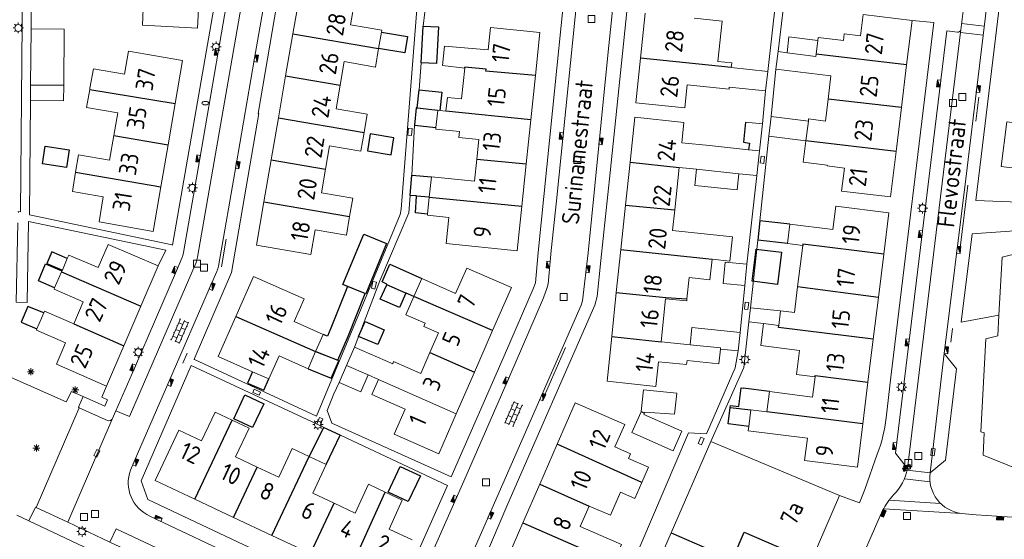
# Model space of a CAD drawing. Extents: x 168769 to 512904, y 516715 to 1559940.
# Tile 75 of 256: x 168994 to 169135, y 519824 to 519898. Entities that reach past the tile are written whole.
import ezdxf

# ---------------------------------------------------------------- set-up
doc = ezdxf.new("R2010")
doc.units = 0
doc.header["$MEASUREMENT"] = 0
doc.layers.get('0').update_dxf_attribs({"linetype": 'CONTINUOUS'})
for name, color, linetype, lineweight in [('B01_HOOFDGEBOUW', 10, 'CONTINUOUS', 0), ('B02_bijgebouw', 12, 'CONTINUOUS', 0), ('B07_scheidingsmuur', 14, 'CONTINUOUS', 25), ('Q04_wegmarkering', 7, 'CONTINUOUS', 0), ('Q21_LANTAARNPAAL', 7, 'CONTINUOUS', 18), ('Q23_kolk', 7, 'CONTINUOUS', 18), ('Q26_BOOM', 7, 'CONTINUOUS', 18), ('Q28_rioolput', 7, 'CONTINUOUS', 18), ('Q92_BRANDKRAAN', 7, 'CONTINUOUS', 0), ('Q96_STRAATKOLK', 7, 'CONTINUOUS', 0), ('Q97_TROTTOIRKOLK', 7, 'CONTINUOUS', 0), ('S02_symb_open_verh', 7, 'CONTINUOUS', 13), ('T02_RASTER', 34, 'CONTINUOUS', 0), ('V00_kant_verharding', 252, 'CONTINUOUS', 0), ('V04_Kant_op_inrit', 254, 'CONTINUOUS', 13), ('V11_VERKEERSDREMPEL', 7, 'CONTINUOUS', 0)]:
    doc.layers.add(name, color=color, linetype=linetype, lineweight=lineweight)
for name, color, linetype in [('B14_dakrand_bijgebouw', 30, 'CONTINUOUS'), ('Z02_Huisnummer', 253, 'CONTINUOUS'), ('Z06_STRAATNAAM', 7, 'CONTINUOUS')]:
    doc.layers.add(name, color=color, linetype=linetype)
doc.styles.add('ISOCP', font='isocp.shx', dxfattribs={"height": 1.8})

# ---------------------------------------------------------------- blocks, each defined once
blk = doc.blocks.new('Q26')
at = {"color": 0}
for p, q in [((-1, 0), (1, 0)), ((-0.7, 0.7), (0.7, -0.7)), ((0.7, 0.7), (-0.7, -0.7)), ((0, 1), (0, -1))]:
    blk.add_line(p, q, dxfattribs=at)
blk = doc.blocks.new('Q28')
at = {"color": 0}
blk.add_lwpolyline([(1, 1), (1, -1), (-1, -1), (-1, 1)], close=True, dxfattribs=at)
blk = doc.blocks.new('Q97')
blk.add_hatch(color=256).paths.add_polyline_path([(-1, 1), (-1, 0), (1, 1)])
blk.add_line((1, 1), (-1, 0))
at = {"color": 0}
for points in [[(-1, 0), (-1, 1), (1, 1), (1, 0), (-1, 0)], [(0, 0.8), (0, 1)]]:
    blk.add_lwpolyline(points, dxfattribs=at)
blk = doc.blocks.new('Q96')
for p, q in [((-1, 0.88), (1, 0.88)), ((-1, 0.75), (1, 0.75)), ((-1, 0.63), (1, 0.63)), ((-1, 0.5), (1, 0.5)), ((-1, 0.38), (1, 0.38)), ((-1, 0.25), (1, 0.25)), ((-1, 0.12), (1, 0.12))]:
    blk.add_line(p, q)
at = {"color": 0}
blk.add_lwpolyline([(1, 1), (1, 0), (-1, 0), (-1, 1), (1, 1)], dxfattribs=at)
blk = doc.blocks.new('Q23')
at = {"color": 0}
blk.add_lwpolyline([(0.99, -0.5), (-0.99, -0.5), (-0.99, 0.5), (0.99, 0.5), (0.99, -0.5)], dxfattribs=at)
blk = doc.blocks.new('S024')
at = {"color": 0}
for p, q in [((0, 1.2), (6.7, 1.2)), ((0, 0), (6.7, 0)), ((0.2, 1.2), (0.2, 0)), ((1.25, 1.5), (1.25, 1.2)), ((1.25, 0), (1.25, -1.2)), ((2.3, 1.2), (2.3, 0)), ((3.35, 1.5), (3.35, 1.2)), ((3.35, 0), (3.35, -1.2)), ((4.4, 1.2), (4.4, 0)), ((5.45, 1.5), (5.45, 1.2)), ((5.45, 0), (5.45, -1.2)), ((6.5, 1.2), (6.5, 0)), ((0, -1.2), (6.7, -1.2)), ((0.2, -1.2), (0.2, -1.5)), ((2.3, -1.2), (2.3, -1.5)), ((4.4, -1.2), (4.4, -1.5)), ((6.5, -1.2), (6.5, -1.5))]:
    blk.add_line(p, q, dxfattribs=at)
blk = doc.blocks.new('Q21')
at = {"color": 0}
for points in [[(-1.5, 0), (-1, 0)], [(-1.06, 1.06), (-0.71, 0.71)], [(0, 1.5), (0, 1)], [(1.06, 1.06), (0.71, 0.71)], [(1.5, 0), (1, 0)], [(-1.06, -1.06), (-0.71, -0.71)], [(0, -1.5), (0, -1)], [(1.06, -1.06), (0.71, -0.71)]]:
    blk.add_lwpolyline(points, dxfattribs=at)
blk.add_circle((0, 0), 1, dxfattribs=at)
blk = doc.blocks.new('Q92')
at = {"color": 0}
blk.add_ellipse((0, 0), major_axis=(-0.991, 0), ratio=0.499983, start_param=1.570796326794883, end_param=7.853981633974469, dxfattribs=at)

msp = doc.modelspace()

# ---------------------------------------------------------------- linework, layer by layer
at = {"layer": 'B01_HOOFDGEBOUW'}
for points in [[(169007.39, 519904.12), (169007.25, 519901.4), (169011.75, 519901.16), (169011.61, 519897.59), (169019.52, 519897.15)], [(169019.52, 519897.15), (169019.85, 519903.47)], [(169033.15, 519896.35), (169034.22, 519902.53)], [(169042.02, 519901.18), (169041.41, 519897.64), (169045.88, 519896.86)], [(169082.89, 519892.85), (169083.57, 519899.3)], [(169114.74, 519899.1), (169114.36, 519896.05), (169112.05, 519896.34), (169111.93, 519895.38), (169108.32, 519895.83)], [(169114.74, 519899.1), (169121.75, 519898.25)], [(169090.59, 519898.56), (169094.56, 519898.14), (169093.96, 519892.37), (169095.95, 519892.16), (169095.88, 519891.5), (169101.09, 519890.96)], [(169121.75, 519898.25), (169120.97, 519891.87)], [(169032.11, 519890.33), (169033.15, 519896.35)], [(169045.83, 519896.57), (169045.42, 519894.22)], [(169045.88, 519896.86), (169045.83, 519896.57)], [(169061.1, 519894.04), (169061.44, 519897.26), (169068.49, 519896.52), (169067.85, 519890.38)], [(169108.26, 519895.39), (169108.02, 519893.44), (169107.97, 519893.1), (169103.86, 519893.62)], [(169108.26, 519895.39), (169108.32, 519895.83)], [(169009.62, 519893.83), (169009.06, 519890.55)], [(169009.62, 519893.83), (169017.37, 519892.5)], [(169045.42, 519894.22), (169044.96, 519891.58), (169040.49, 519892.36), (169039.91, 519888.98)], [(169057.75, 519891.44), (169054.56, 519891.78), (169054.85, 519894.55)], [(169054.85, 519894.55), (169061.1, 519894.04)], [(169102.57, 519893.78), (169102.26, 519891.29)], [(169103.86, 519893.62), (169102.57, 519893.78)], [(169017.37, 519892.5), (169016.31, 519886.35)], [(169089.58, 519889.05), (169089.23, 519885.73), (169082.21, 519886.47), (169082.89, 519892.85)], [(169004.6, 519891.34), (169004.11, 519888.57), (169004.07, 519888.37)], [(169004.6, 519891.34), (169009.06, 519890.55)], [(169055.05, 519885.28), (169055.26, 519887.24), (169057.28, 519887.03), (169057.75, 519891.44)], [(169101.09, 519890.96), (169100.8, 519888.17)], [(169110.15, 519890.33), (169102.26, 519891.29)], [(169120.97, 519891.87), (169120.23, 519885.77)], [(169031.07, 519884.31), (169032.11, 519890.33)], [(169067.85, 519890.38), (169067.18, 519884.03)], [(169110.15, 519890.33), (169109.74, 519886.98)], [(169004.07, 519888.37), (169003.64, 519885.81), (169008.08, 519885.03), (169007.52, 519881.77)], [(169039.91, 519888.98), (169039.32, 519885.6), (169043.8, 519884.83), (169043.34, 519882.19)], [(169089.58, 519889.05), (169095.56, 519888.42)], [(169095.56, 519888.42), (169095.59, 519888.72)], [(169095.59, 519888.72), (169100.8, 519888.17)], [(169109.74, 519886.98), (169109.36, 519883.85)], [(169016.31, 519886.35), (169015.29, 519880.43)], [(169053.62, 519882.92), (169053.87, 519885.37)], [(169053.87, 519885.37), (169053.88, 519885.4), (169054.2, 519885.37)], [(169054.2, 519885.37), (169055.05, 519885.28)], [(169120.23, 519885.77), (169119.46, 519879.47)], [(169030.03, 519878.3), (169031.07, 519884.31)], [(169067.18, 519884.03), (169066.52, 519877.71)], [(169081.39, 519877.95), (169082.07, 519884.4), (169089.1, 519883.66)], [(169089.1, 519883.66), (169088.8, 519880.75)], [(169106.57, 519881.02), (169106.91, 519883.85)], [(169106.95, 519884.15), (169106.91, 519883.85)], [(169109.36, 519883.85), (169106.95, 519884.15)], [(169043.34, 519882.19), (169042.89, 519879.55)], [(169059.47, 519878.38), (169059.76, 519881.2), (169056.91, 519881.49), (169056.99, 519882.34), (169053.59, 519882.7), (169053.62, 519882.92)], [(169007.52, 519881.77), (169006.92, 519878.25), (169002.47, 519879.02), (169002.06, 519876.53)], [(169106.57, 519881.02), (169106.19, 519877.94)], [(169015.29, 519880.43), (169014.26, 519874.43)], [(169042.89, 519879.55), (169038.41, 519880.32), (169037.83, 519876.95)], [(169088.8, 519880.75), (169092.78, 519880.33), (169098.37, 519879.74)], [(169098.37, 519879.74), (169099.92, 519879.58)], [(169099.54, 519876.04), (169099.92, 519879.58)], [(169119.46, 519879.47), (169118.67, 519872.98), (169111.66, 519873.83)], [(169028.99, 519872.28), (169030.03, 519878.3)], [(169059.14, 519875.22), (169059.47, 519878.38)], [(169037.83, 519876.95), (169037.24, 519873.57), (169041.72, 519872.8), (169041.26, 519870.16)], [(169066.52, 519877.71), (169065.89, 519871.64)], [(169080.75, 519871.82), (169081.39, 519877.95)], [(169087.79, 519871.13), (169088.43, 519877.21)], [(169088.43, 519877.21), (169090.9, 519876.95)], [(169090.9, 519876.95), (169096.97, 519876.31)], [(169111.66, 519873.83), (169112.07, 519877.12), (169109.58, 519877.43), (169109.6, 519877.53), (169106.19, 519877.94)], [(169002.06, 519876.53), (169001.6, 519873.78), (169006.02, 519873), (169005.44, 519869.44)], [(169065.22, 519865.27), (169055.09, 519866.33), (169055.48, 519870.06), (169052.4, 519870.38), (169052.41, 519870.51), (169052.66, 519872.93), (169052.97, 519875.86)], [(169059.14, 519875.22), (169052.97, 519875.86)], [(169096.97, 519876.31), (169099.54, 519876.04)], [(169014.26, 519874.43), (169013.16, 519868.04)], [(169035.72, 519864.74), (169027.92, 519866.09), (169028.99, 519872.28)], [(169065.89, 519871.64), (169065.22, 519865.27)], [(169080.08, 519865.45), (169080.75, 519871.82)], [(169087.79, 519871.13), (169087.49, 519868.19), (169096.04, 519867.29), (169095.67, 519863.81), (169093.14, 519864.08)], [(169110.84, 519871.65), (169110.43, 519868.34), (169104.26, 519869.1)], [(169110.84, 519871.65), (169118.43, 519870.71), (169117.69, 519864.77)], [(169041.26, 519870.16), (169040.81, 519867.52), (169036.33, 519868.29), (169035.72, 519864.74)], [(169005.44, 519869.44), (169013.16, 519868.04)], [(169104.26, 519869.1), (169103.91, 519866.31)], [(169155.28, 519869.47), (169134.64, 519864.35), (169134.19, 519856.06)], [(169006.72, 519866.16), (169005.27, 519862.88), (169001.08, 519864.67), (169000.86, 519864.16)], [(169013.89, 519863.14), (169006.72, 519866.16)], [(169079.43, 519859.29), (169080.08, 519865.45)], [(169106.12, 519866.04), (169103.91, 519866.31)], [(169105.38, 519860.12), (169106.12, 519866.04)], [(169000.86, 519864.16), (169000.16, 519862.52)], [(169093.14, 519864.08), (169092.83, 519861.13)], [(169117.69, 519864.77), (169116.93, 519858.6)], [(169000.16, 519862.52), (169000.11, 519862.41)], [(169013.89, 519863.14), (169011.4, 519857.36)], [(169056.43, 519859.14), (169058.03, 519862.81), (169064.42, 519860.03), (169061.73, 519853.85)], [(169000.11, 519862.41), (169000.04, 519862.24), (168999.06, 519859.97)], [(169024.97, 519855.88), (169027.49, 519861.61), (169034.77, 519858.41)], [(169050.45, 519858.72), (169051.59, 519861.32)], [(169051.59, 519861.32), (169056.43, 519859.14)], [(169089.84, 519861.44), (169089.53, 519858.41)], [(169092.83, 519861.13), (169089.84, 519861.44)], [(168999.06, 519859.97), (168998.98, 519859.78), (169003.15, 519857.98), (169001.79, 519854.84)], [(169105.38, 519860.12), (169104.93, 519856.42), (169102.94, 519856.66)], [(169034.77, 519858.41), (169033.33, 519855.13), (169037.48, 519853.3)], [(169051.87, 519854.46), (169052.08, 519854.93), (169049.32, 519856.12), (169050.45, 519858.72)], [(169078.77, 519853), (169079.43, 519859.29)], [(169085.83, 519852.26), (169086.48, 519858.42)], [(169086.48, 519858.42), (169089.5, 519858.11)], [(169089.53, 519858.41), (169089.5, 519858.11)], [(169116.93, 519858.6), (169116.19, 519852.61)], [(169011.4, 519857.36), (169008.95, 519851.65)], [(168997.5, 519856.37), (168996.53, 519854.09)], [(169001.79, 519854.84), (168997.61, 519856.62), (168997.5, 519856.37)], [(169022.44, 519850.15), (169024.97, 519855.88)], [(169102.94, 519856.66), (169102.69, 519854.58), (169100.5, 519854.86)], [(169134.19, 519856.06), (169134.03, 519853.12), (169132.29, 519852.66), (169131.59, 519839.38), (169132.06, 519839.2), (169131.91, 519836.04), (169138.34, 519833.45), (169140.45, 519835.73), (169143.96, 519834.37), (169146.98, 519838.02), (169149.93, 519835.63), (169152.11, 519838.29)], [(168996.53, 519854.09), (168996.46, 519853.92), (169000.62, 519852.12), (168999.32, 519849.06)], [(169051.87, 519854.46), (169053.98, 519853.54), (169052.74, 519850.7)], [(169100.09, 519851.73), (169100.5, 519854.86)], [(169037.48, 519853.3), (169036.45, 519850.95)], [(169061.73, 519853.85), (169059.13, 519847.89)], [(169094.11, 519849.08), (169089.55, 519849.56), (169089.49, 519848.98), (169085.46, 519849.4), (169085.09, 519845.86), (169078.1, 519846.59), (169078.77, 519853)], [(169116.19, 519852.61), (169115.43, 519846.46)], [(169008.95, 519851.65), (169006.46, 519845.88)], [(169041.97, 519851.49), (169040.82, 519848.87)], [(169052.74, 519850.7), (169051.44, 519847.72), (169047.57, 519849.41), (169047.44, 519849.1), (169041.97, 519851.49)], [(169085.83, 519852.26), (169089.99, 519851.82)], [(169089.99, 519851.82), (169094.35, 519851.36)], [(169094.33, 519851.21), (169094.11, 519849.08)], [(169094.35, 519851.36), (169094.33, 519851.21)], [(169107.88, 519847.24), (169105.2, 519847.59), (169105.64, 519851.01), (169100.09, 519851.73)], [(169022.44, 519850.15), (169027.38, 519847.97)], [(169029.73, 519846.94), (169031.17, 519850.22), (169035.32, 519848.39)], [(169035.32, 519848.39), (169036.4, 519850.85)], [(169036.4, 519850.85), (169036.45, 519850.95)], [(168999.32, 519849.06), (169006.46, 519845.88)], [(169040.82, 519848.87), (169043.91, 519847.52)], [(169027.38, 519847.97), (169029.73, 519846.94)], [(169043.91, 519847.52), (169045.41, 519846.87)], [(169059.13, 519847.89), (169056.53, 519841.92)], [(169107.88, 519847.24), (169107.5, 519844.31), (169101.35, 519845.11)], [(169045.41, 519846.87), (169044.46, 519844.69), (169049.21, 519842.62)], [(169115.43, 519846.46), (169114.7, 519840.52)], [(169101.35, 519845.11), (169100.97, 519842.22), (169098.69, 519842.5), (169098.4, 519840.14)], [(169070.99, 519837.6), (169073.56, 519843.49), (169080.64, 519840.4)], [(169020.09, 519838.05), (169022.02, 519842.16), (169024.45, 519841.02)], [(169056.53, 519841.92), (169054.05, 519836.23), (169047.64, 519839.02), (169049.21, 519842.62)], [(169024.45, 519841.02), (169026.87, 519839.88), (169024.94, 519835.77), (169028.03, 519834.32)], [(169080.64, 519840.4), (169079.24, 519837.19), (169081.47, 519836.22), (169081.17, 519835.53), (169084.02, 519834.28), (169083.09, 519832.12)], [(169114.7, 519840.52), (169113.93, 519834.31), (169106.37, 519835.25), (169106.77, 519838.45), (169098.32, 519839.49), (169098.4, 519840.14)], [(169019.13, 519829.7), (169013.45, 519832.37), (169016.84, 519839.58)], [(169020.09, 519838.05), (169016.84, 519839.58)], [(169068.47, 519831.85), (169070.99, 519837.6)], [(169111.38, 519830.25), (169092.94, 519837.98), (169087.26, 519824.9)], [(169028.03, 519834.32), (169031.12, 519832.87), (169033.06, 519836.98), (169035.48, 519835.84)], [(169035.48, 519835.84), (169037.91, 519834.7)], [(169037.91, 519834.7), (169035.98, 519830.59), (169039.04, 519829.14)], [(169039.04, 519829.14), (169042.06, 519827.73), (169043.95, 519831.86), (169046.37, 519830.72)], [(169066.06, 519826.34), (169068.47, 519831.85)], [(169075.55, 519828.74), (169078.58, 519827.41), (169080.02, 519830.71), (169082.08, 519829.81), (169083.09, 519832.12)], [(169046.37, 519830.72), (169048.8, 519829.58), (169046.91, 519825.45)], [(169107.32, 519820.86), (169111.38, 519830.25)], [(169024.64, 519827.11), (169019.13, 519829.7)], [(169075.55, 519828.74), (169074.26, 519825.79), (169080.15, 519823.21), (169079.04, 519820.66)], [(169030.16, 519824.52), (169024.64, 519827.11)], [(169063.56, 519820.61), (169066.06, 519826.34)], [(169035.65, 519821.93), (169030.16, 519824.52)], [(169046.91, 519825.45), (169050.24, 519823.88)], [(169080.08, 519808.33), (169087.26, 519824.9)]]:
    msp.add_lwpolyline(points, dxfattribs=at)
msp.add_lwpolyline([(169147.41, 519882.29), (169147.04, 519879.23), (169142.48, 519879.78), (169141.7, 519872.73), (169136.77, 519873.34), (169137.22, 519877.01), (169134.5, 519877.35), (169135.29, 519883.74), (169146.23, 519882.43)], close=True, dxfattribs=at)
at = {"layer": 'B02_bijgebouw'}
for points in [[(168995.62, 519888.96), (168995.7, 519897.05)], [(168995.7, 519897.05), (169000.42, 519897.01), (169000.35, 519888.94)], [(169108.26, 519895.39), (169104.14, 519895.9), (169103.86, 519893.62)], [(169000.35, 519888.94), (169000.33, 519886.72), (168995.6, 519886.77), (168995.62, 519888.96)], [(169100.36, 519883.43), (169097.92, 519883.71)], [(169106.91, 519883.85), (169101.61, 519884.49), (169101.27, 519881.66), (169106.57, 519881.02)], [(169099.92, 519879.58), (169100.36, 519883.43)], [(169090.66, 519874.62), (169090.9, 519876.95)], [(169096.73, 519873.99), (169096.97, 519876.31)], [(169090.66, 519874.62), (169096.73, 519873.99)], [(169095.02, 519863.64), (169098.11, 519863.34), (169097.81, 519860.3), (169094.73, 519860.6), (169095.02, 519863.64)], [(169098.39, 519855.09), (169098.61, 519857.13)], [(169102.94, 519856.66), (169098.61, 519857.13)], [(169094.33, 519851.21), (169096.87, 519850.94), (169097.15, 519853.56), (169090.25, 519854.29), (169089.99, 519851.82)], [(169100.5, 519854.86), (169098.39, 519855.09)], [(169040.82, 519848.87), (169039.76, 519846.44)], [(169039.76, 519846.44), (169042.88, 519845.07), (169043.91, 519847.52)], [(169056.53, 519841.92), (169045.41, 519846.87)], [(169083.3, 519845.39), (169082.97, 519842.25)], [(169083.3, 519845.39), (169088.08, 519844.89), (169087.76, 519841.87)], [(169081.66, 519839.24), (169082.97, 519842.22)], [(169082.97, 519842.25), (169082.97, 519842.22)], [(169083.46, 519842.03), (169083.39, 519841.83)], [(169088.8, 519839.47), (169083.39, 519841.83)], [(169083.5, 519842.16), (169083.46, 519842.03)], [(169087.76, 519841.87), (169083.5, 519842.16)], [(169081.66, 519839.24), (169087.57, 519836.66)], [(169087.57, 519836.66), (169088.8, 519839.47)]]:
    msp.add_lwpolyline(points, dxfattribs=at)
at = {"layer": 'B07_scheidingsmuur'}
for points in [[(169033.15, 519896.35), (169045.42, 519894.22)], [(169095.88, 519891.5), (169082.89, 519892.85)], [(169120.97, 519891.87), (169108.02, 519893.44)], [(169057.75, 519891.44), (169057.76, 519891.55)], [(169067.85, 519890.38), (169060.78, 519890.99), (169060.81, 519891.27), (169057.76, 519891.55)], [(169032.11, 519890.33), (169039.91, 519888.98)], [(169000.35, 519888.94), (168995.63, 519888.96), (168995.62, 519888.96)], [(169004.07, 519888.37), (169016.31, 519886.35)], [(169120.23, 519885.77), (169109.74, 519886.98)], [(169055.05, 519885.25), (169055.05, 519885.28)], [(169067.18, 519884.03), (169055.05, 519885.25)], [(169031.07, 519884.31), (169043.34, 519882.19)], [(169007.52, 519881.77), (169015.29, 519880.43)], [(169119.46, 519879.47), (169106.57, 519881.02)], [(169030.03, 519878.3), (169037.83, 519876.95)], [(169059.47, 519878.38), (169066.52, 519877.71)], [(169081.39, 519877.95), (169088.43, 519877.21)], [(169002.06, 519876.53), (169014.26, 519874.43)], [(169052.66, 519872.93), (169050.86, 519873.11)], [(169052.66, 519872.93), (169065.89, 519871.64)], [(169028.99, 519872.28), (169041.26, 519870.16)], [(169080.75, 519871.82), (169087.79, 519871.13)], [(169080.08, 519865.45), (169092.24, 519864.17)], [(169106.14, 519866.24), (169106.12, 519866.04)], [(169117.69, 519864.77), (169106.14, 519866.24)], [(169092.24, 519864.17), (169093.14, 519864.08)], [(169000.04, 519862.24), (169011.4, 519857.36)], [(169049.33, 519859.2), (169046.57, 519860.4)], [(169116.93, 519858.6), (169105.38, 519860.12)], [(169061.73, 519853.85), (169050.45, 519858.72)], [(169079.43, 519859.29), (169086.5, 519858.57)], [(169086.5, 519858.57), (169089.53, 519858.41)], [(169024.97, 519855.88), (169036.4, 519850.85)], [(169001.79, 519854.84), (169008.95, 519851.65)], [(169102.65, 519854.29), (169102.69, 519854.58)], [(169116.19, 519852.61), (169102.65, 519854.29)], [(169078.77, 519853), (169085.83, 519852.26)], [(169052.74, 519850.7), (169059.13, 519847.89)], [(169107.88, 519847.24), (169107.9, 519847.44)], [(169107.9, 519847.44), (169115.43, 519846.46)], [(169095.74, 519842.86), (169098.69, 519842.5)], [(169082.97, 519842.25), (169083.46, 519842.03)], [(169114.7, 519840.52), (169100.97, 519842.22)], [(169019.13, 519829.7), (169024.45, 519841.02)], [(169083.09, 519832.12), (169070.99, 519837.6)], [(169030.16, 519824.52), (169035.48, 519835.84)], [(169024.64, 519827.11), (169028.03, 519834.32)], [(169068.47, 519831.85), (169075.55, 519828.74)], [(169041.18, 519819.34), (169046.37, 519830.72)], [(169035.65, 519821.93), (169039.04, 519829.14)], [(169066.06, 519826.34), (169079.04, 519820.66)], [(169087.26, 519824.9), (169096.04, 519821.09), (169097.74, 519825.02), (169107.32, 519820.86)]]:
    msp.add_lwpolyline(points, dxfattribs=at)
at = {"layer": 'B14_dakrand_bijgebouw'}
for p, q in [((169051.5, 519892.19), (169051.79, 519897.45)), ((169051.79, 519897.45), (169054.01, 519897.33)), ((169054.01, 519897.33), (169053.72, 519892.07)), ((169053.72, 519892.07), (169051.5, 519892.19))]:
    msp.add_line(p, q, dxfattribs=at)
at = {"layer": 'B14_dakrand_bijgebouw', "flags": 128}
for points in [[(169045.83, 519896.57), (169049.57, 519895.93), (169049.19, 519893.62), (169045.42, 519894.22)], [(169050.95, 519885.71), (169051.21, 519888.32)], [(169051.21, 519888.32), (169054.47, 519887.98), (169054.2, 519885.37)], [(169097.92, 519883.71), (169097.62, 519880.8), (169098.48, 519880.7), (169098.37, 519879.74)], [(169000.86, 519864.16), (168998.66, 519865.11), (168997.92, 519863.47), (169000.16, 519862.52)], [(168999.06, 519859.97), (168996.73, 519860.96), (168997.76, 519863.4), (169000.11, 519862.41)], [(169036.4, 519850.85), (169039.6, 519849.64), (169041.1, 519853.16), (169043.5, 519859.14), (169040.95, 519860.17), (169038.58, 519854.22), (169038.1, 519853.05), (169037.48, 519853.3)], [(168997.5, 519856.37), (168995.21, 519857.3), (168994.25, 519855.06), (168996.53, 519854.09)], [(169038.62, 519847.03), (169039.72, 519849.51), (169036.4, 519850.85)], [(169035.32, 519848.39), (169038.62, 519847.03)], [(169027.38, 519847.97), (169026.65, 519846.34), (169029, 519845.3), (169029.73, 519846.94)], [(169037.9, 519834.68), (169039.91, 519838.9), (169037.53, 519839.98), (169035.48, 519835.82)]]:
    msp.add_lwpolyline(points, dxfattribs=at)
at = {"layer": 'B14_dakrand_bijgebouw'}
for points in [[(169050.95, 519885.71), (169050.79, 519885.72), (169050.53, 519883.24)], [(169053.87, 519885.37), (169050.95, 519885.71)], [(169050.53, 519883.24), (169053.62, 519882.92)], [(169047.59, 519881.45), (169044.23, 519882.02), (169043.82, 519879.58), (169047.19, 519879.02), (169047.59, 519881.45)], [(168997.71, 519880.25), (169001.13, 519879.75), (169000.76, 519877.22), (168997.34, 519877.72), (168997.71, 519880.25)], [(169049.91, 519873.2), (169050.19, 519876.1)], [(169050.19, 519876.1), (169052.97, 519875.86)], [(169050.86, 519873.11), (169050.86, 519873.13), (169049.91, 519873.2)], [(169052.41, 519870.51), (169050.7, 519870.7), (169050.86, 519873.11)], [(169099.96, 519869.57), (169099.66, 519866.78)], [(169104.26, 519869.1), (169099.96, 519869.57)], [(169046.55, 519866.31), (169043.59, 519859.12), (169040.32, 519860.47), (169043.28, 519867.65), (169046.55, 519866.31)], [(169103.91, 519866.31), (169099.66, 519866.78)], [(169103.06, 519865.08), (169102.5, 519860.47), (169098.89, 519860.91), (169099.45, 519865.52), (169103.06, 519865.08)], [(169046.57, 519860.4), (169046.61, 519860.5), (169045.93, 519860.83), (169047.04, 519863.38), (169051.59, 519861.32)], [(169049.33, 519859.2), (169048.41, 519857.14), (169045.64, 519858.36), (169046.57, 519860.4)], [(169050.45, 519858.72), (169049.34, 519859.22), (169049.33, 519859.2)], [(169045.29, 519851.84), (169042.56, 519853), (169043.47, 519855.13), (169046.2, 519853.96), (169045.29, 519851.84)], [(169095.74, 519842.86), (169095.77, 519843.11), (169096.94, 519842.98), (169097.32, 519845.64), (169097.57, 519845.6)], [(169101.35, 519845.11), (169097.57, 519845.6)], [(169028.98, 519843.39), (169027.39, 519839.96), (169024.69, 519841.21), (169026.28, 519844.64), (169028.98, 519843.39)], [(169095.45, 519840.5), (169095.74, 519842.86)], [(169098.4, 519840.14), (169095.45, 519840.5)], [(169046.76, 519830.73), (169048.49, 519834.39), (169051.4, 519833.05), (169049.66, 519829.4), (169046.76, 519830.73)]]:
    msp.add_lwpolyline(points, dxfattribs=at)
at = {"layer": 'Q04_wegmarkering'}
for points in [[(169026.27, 519944.66), (169028.35, 519944.54), (169026.54, 519904.98), (169026.46, 519904.41), (169019.52, 519864.35), (169019.3, 519863.6), (169009.76, 519841.54), (169007.83, 519842.36)], [(169128.72, 519896.93), (169121.1, 519834.09)], [(169126.35, 519850.56), (169124.33, 519833.47)], [(169007.3, 519841.18), (169000.93, 519826.42)], [(169006.97, 519823.57), (169007.84, 519825.46), (169044.01, 519808.42), (169043.12, 519806.53)]]:
    msp.add_lwpolyline(points, dxfattribs=at)
at = {"layer": 'T02_RASTER'}
for points in [[(168992.41, 519847.31), (169000.69, 519843.64), (169001.48, 519845.11), (169003.12, 519844.43)], [(168995.38, 519826.62), (168993.65, 519827.42)]]:
    msp.add_lwpolyline(points, dxfattribs=at)
at = {"layer": 'V00_kant_verharding'}
for p, q in [((169005.83, 519844.31), (169006.46, 519845.88)), ((169002.46, 519842.87), (169003.12, 519844.43)), ((169003.12, 519844.43), (169006.24, 519843.05)), ((169006.63, 519843.92), (169005.83, 519844.31)), ((168996.4, 519828.53), (169002.59, 519842.8)), ((169002.59, 519842.8), (169002.46, 519842.87)), ((169006.24, 519843.05), (169006.63, 519843.92)), ((168995.38, 519826.62), (168996.31, 519828.57)), ((168996.31, 519828.57), (168996.4, 519828.53)), ((169045.86, 519802.85), (168995.38, 519826.62))]:
    msp.add_line(p, q, dxfattribs=at)
for points in [[(169009.91, 519833.89), (169010.43, 519835.1), (169015.42, 519846.53), (169021.37, 519860.27), (169022.25, 519862.32), (169022.39, 519862.69), (169022.49, 519863.08), (169025.01, 519877.6), (169027.65, 519892.85), (169029.59, 519903.99), (169029.64, 519904.61), (169029.76, 519908.72), (169030.49, 519924.15), (169031.28, 519939.63), (169032.17, 519958.06), (169033.04, 519975.5), (169033.81, 519990.97), (169034.56, 520006.44), (169035.42, 520024.86), (169035.53, 520027.1)], [(169082.18, 520026.55), (169081.92, 520015.68), (169081.94, 520008.27), (169081.76, 520000), (169081.76, 519999.86), (169081.55, 519996.55), (169079.55, 519977.2), (169077.08, 519953.32), (169073.38, 519915.91), (169070.29, 519885.3), (169068.25, 519865.03), (169067.88, 519860.69), (169067.55, 519859.82), (169063.55, 519850.67), (169055.79, 519832.92), (169038.71, 519840.61), (169038.07, 519842.4), (169039, 519844.78)], [(169083.92, 520006.69), (169083.78, 520000), (169083.75, 519998.69), (169083.14, 519992.14), (169081.48, 519976.4), (169076.45, 519927.5), (169073.2, 519895.46), (169070.87, 519872.41), (169070.12, 519865.34), (169069.67, 519860.55), (169069.49, 519859.86), (169069.32, 519859.35), (169069.02, 519858.54), (169064.98, 519849.16), (169057.61, 519832.32)], [(169088.36, 519991.92), (169087.38, 519982.45), (169085.72, 519966.33), (169081.92, 519929.1), (169078.21, 519893.28), (169075.38, 519864.98), (169074.59, 519858.12), (169074.4, 519857.5)], [(169124.33, 519833.5), (169126.53, 519835.28), (169128.1, 519848.36), (169126.35, 519850.56), (169129.44, 519875.58), (169136.14, 519930.9)], [(169141.89, 519872.06), (169130.9, 519872.47), (169133.68, 519895.71), (169136.74, 519921.16), (169136.68, 519921.18), (169137.46, 519927.31), (169139.55, 519928.76), (169147.89, 519927.65)], [(168993.87, 519870.74), (168993.86, 519870.88), (168994.19, 519870.87), (168994.41, 519897.85), (168994.71, 519925.7), (168993.96, 519925.7), (168993.97, 519926.9), (169023.67, 519925.35)], [(168995.89, 519925.79), (168995.7, 519897.05)], [(169023.52, 519924.26), (169022.68, 519904.96), (169015.93, 519866.1), (169015.88, 519866.11)], [(169082.22, 519912.14), (169080.46, 519894.89), (169078.54, 519876.49), (169077.23, 519863.87), (169076.67, 519858.72), (169076.34, 519857.48), (169063.9, 519829.03)], [(169031.66, 519904.95), (169031.58, 519904.95), (169031.52, 519904.52), (169028.16, 519884.95), (169028.29, 519884.92), (169024.38, 519862.19), (169019.01, 519849.74), (169019.06, 519849.72)], [(169002.59, 519842.8), (169006.71, 519840.94), (169007.05, 519840.96), (169007.3, 519841.18), (169007.83, 519842.36), (169010.47, 519848.45), (169016.49, 519862.42), (169017.28, 519864.24), (169017.39, 519864.62), (169017.5, 519865.01), (169019.82, 519878.44), (169022.46, 519893.7), (169024.34, 519904.54)], [(169051.14, 519902.92), (169048.64, 519871.25)], [(169101.09, 519890.96), (169102.25, 519901.19)], [(169052.04, 519899.41), (169051.79, 519897.45)], [(169102.57, 519893.78), (169103.3, 519899.8)], [(169129.09, 519899.94), (169128.72, 519896.92)], [(169121.75, 519898.25), (169124.89, 519897.94), (169118.73, 519847.19)], [(169128.26, 519896.57), (169126.73, 519896.74), (169119.38, 519836.3), (169121.1, 519834.09)], [(169051.5, 519892.19), (169051.21, 519888.32)], [(169101.61, 519884.49), (169102.26, 519891.29)], [(169100.8, 519888.17), (169100.36, 519883.43)], [(168995.6, 519886.77), (168995.46, 519870.42), (169015.88, 519866.11)], [(169050.19, 519876.1), (169050.53, 519883.24)], [(169101.27, 519881.66), (169099.96, 519869.57)], [(169098.11, 519863.34), (169099.54, 519876.04)], [(169049.91, 519873.2), (169049.73, 519870.69), (169045.6, 519860.97), (169041.97, 519851.49)], [(169048.64, 519871.25), (169048.5, 519870.45)], [(169048.5, 519870.45), (169036.54, 519841.62)], [(168995.31, 519869.47), (168995.12, 519857.86), (168993.55, 519857.9), (168993.78, 519869.29)], [(168995.31, 519869.47), (169014.95, 519865.38)], [(169128.78, 519855.04), (169130.35, 519867.69), (169155.28, 519869.47)], [(169099.66, 519866.78), (169098.61, 519857.13)], [(169014.95, 519865.38), (169013.89, 519863.14)], [(169097.81, 519860.3), (169097.15, 519853.56)], [(169053.16, 519809.08), (169074.4, 519857.5)], [(169128.78, 519855.04), (169134.19, 519856.06)], [(169098.39, 519855.09), (169097.68, 519848.55)], [(169096.87, 519850.94), (169096.43, 519848.51)], [(169018.61, 519848.84), (169011.42, 519832.33), (169012.4, 519829.66), (169045.72, 519813.93), (169047.84, 519814.91)], [(169018.61, 519848.84), (169035.18, 519841.14), (169055.26, 519831.69)], [(169019.06, 519849.72), (169036.54, 519841.62)], [(169077.95, 519811.5), (169089.77, 519839.23), (169092.35, 519839.08), (169096.43, 519848.51)], [(169097.68, 519848.55), (169092.94, 519837.98)], [(169118.03, 519841.35), (169118.73, 519847.19)], [(169039, 519844.78), (169039.76, 519846.44)], [(169111.38, 519830.25), (169114.24, 519829.19), (169115.01, 519831.12), (169116.77, 519836.18)], [(169128.81, 519827.68), (169130.93, 519827.47), (169138.31, 519826.98), (169141.54, 519827.05), (169143.64, 519827.36), (169146.57, 519828.17), (169165.86, 519836.22)], [(169055.26, 519831.69), (169047.84, 519814.91)], [(169057.61, 519832.32), (169049.68, 519814.42)], [(169063.9, 519829.03), (169054.54, 519807.08), (169061.39, 519791.63), (169067.91, 519788.62), (169076.6, 519808.33)], [(169045.04, 519805.61), (169043.12, 519806.53), (169040.19, 519807.9), (169022.61, 519816.23), (169011.32, 519821.53), (169006.97, 519823.57), (169000.93, 519826.42), (168996.4, 519828.53)], [(169044.16, 519812.41), (169042.68, 519813.14), (169025.09, 519821.43), (169013.79, 519826.76), (169012.7, 519827.3)], [(169117.53, 519828.09), (169113.29, 519818.37), (169110.63, 519817.05), (169106.55, 519807.5)]]:
    msp.add_lwpolyline(points, dxfattribs=at)
for points in [[(169128.72, 519896.92, -0.390342), (169128.26, 519896.57)], [(169116.77, 519836.18, 0.071136), (169118.03, 519841.35)], [(169012.7, 519827.3, -0.395616), (169009.91, 519833.89)], [(169121.1, 519834.09, -0.15029), (169119.1, 519830.33)], [(169128.81, 519827.68, -0.418398), (169124.33, 519833.5)], [(169119.1, 519830.33, 0.069505), (169117.53, 519828.09)]]:
    msp.add_lwpolyline(points, format="xyb", dxfattribs=at)
at = {"layer": 'V04_Kant_op_inrit'}
for points in [[(169130.88, 519883.81), (169131.31, 519887.25)], [(169128.64, 519865.71), (169129.75, 519874.66)], [(169023.61, 519866.96), (169022.92, 519862.99)], [(169127.31, 519852.2), (169127.55, 519854.17)], [(169069.17, 519844.55), (169072.18, 519851.42)], [(169018, 519850.6), (169017.39, 519849.21)]]:
    msp.add_lwpolyline(points, dxfattribs=at)
at = {"layer": 'V11_VERKEERSDREMPEL'}
for points in [[(169128.82, 519897.8), (169132.09, 519897.42)], [(169131.93, 519896.14), (169128.67, 519896.53), (169128.72, 519896.92)], [(169121.05, 519833.88), (169124.33, 519833.47)], [(169124.33, 519832.2), (169120.66, 519832.64)], [(169118.48, 519829.58), (169125.81, 519829.12)], [(169128.81, 519827.68), (169117.69, 519828.36)]]:
    msp.add_lwpolyline(points, dxfattribs=at)

# ---------------------------------------------------------------- block references
at = {"layer": 'Q21_LANTAARNPAAL', "xscale": 0.5, "yscale": 0.5}
for p in [(168993.85, 519897.18), (169022.16, 519894.46), (169018.77, 519874.28), (169123.26, 519871.37), (169011.03, 519850.76), (169097.83, 519849.7), (169120.26, 519845.77), (169036.73, 519840.39), (169002.98, 519825.1)]:
    msp.add_blockref('Q21', p, dxfattribs=at)
at = {"layer": 'Q23_kolk'}
for p, xscale, yscale, rotation in [((169049.91, 519882.31), 0.4999999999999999, 0.4999999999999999, 85.17923392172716), ((169100.34, 519878.31), 0.5, 0.5, 83.22222654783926), ((169044.74, 519860.34), 0.4999999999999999, 0.4999999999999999, 76.75619797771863), ((169098.07, 519857.39), 0.5, 0.5, 83.22222654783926), ((169027.96, 519845.03), 0.5, 0.5, 335.1527943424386), ((169037.01, 519840.84), 0.5, 0.5, 68.41134772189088), ((169091.57, 519838.05), 0.5, 0.5, 246.365687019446), ((169005.1, 519836.29), 0.4999999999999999, 0.4999999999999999, 244.5120031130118), ((169124.73, 519836.45), 0.4999999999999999, 0.4999999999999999, 83.43886187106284)]:
    msp.add_blockref('Q23', p, dxfattribs=dict(at, xscale=xscale, yscale=yscale, rotation=rotation))
at = {"layer": 'Q26_BOOM', "xscale": 0.5, "yscale": 0.5}
for p in [(168995.65, 519847.95), (169002, 519845.35), (168996.46, 519837.04)]:
    msp.add_blockref('Q26', p, dxfattribs=at)
at = {"layer": 'Q28_rioolput', "xscale": 0.5, "yscale": 0.5}
for p in [(169075.88, 519898.44), (169127.6, 519886.43), (169128.93, 519887.27), (169073.85, 519878.28), (169019.44, 519863.45), (169020.41, 519862.88), (169071.89, 519858.65), (169122.66, 519835.92), (169121.2, 519834.88), (169060.78, 519832.14), (169003.26, 519827.16), (169004.85, 519827.61), (169121.03, 519827.3)]:
    msp.add_blockref('Q28', p, dxfattribs=at)
at = {"layer": 'Q92_BRANDKRAAN', "xscale": 0.5, "yscale": 0.5}
msp.add_blockref('Q92', (169020.62, 519886.42), dxfattribs=at)
at = {"layer": 'Q96_STRAATKOLK'}
for p, xscale, yscale, rotation in [((169117.4, 519827.78), 0.5, 0.5, 246.422422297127), ((169134.38, 519827.24), 0.4999999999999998, 0.4999999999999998, 176.1629999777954)]:
    msp.add_blockref('Q96', p, dxfattribs=dict(at, xscale=xscale, yscale=yscale, rotation=rotation))
at = {"layer": 'Q97_TROTTOIRKOLK'}
for p, xscale, yscale, rotation in [((169022.46, 519893.7), 0.5, 0.5, 80.15137761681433), ((169027.65, 519892.85), 0.5, 0.5, 260.2078537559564), ((169125.81, 519889.19), 0.4999999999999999, 0.4999999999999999, 83.24684273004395), ((169131, 519888.47), 0.5, 0.5, 262.9317200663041), ((169071.81, 519881.69), 0.4999999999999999, 0.4999999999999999, 84.25939336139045), ((169076.98, 519880.97), 0.4999999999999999, 0.4999999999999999, 264.3922563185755), ((169019.82, 519878.44), 0.5, 0.5, 80.20785375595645), ((169025.01, 519877.6), 0.5, 0.5, 260.1513776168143), ((169123.19, 519867.62), 0.4999999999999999, 0.4999999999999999, 83.24684273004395), ((169128.19, 519865.44), 0.5, 0.5, 262.9317200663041), ((169016.49, 519862.42), 0.4999999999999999, 0.4999999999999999, 66.66595872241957), ((169069.93, 519863.26), 0.5, 0.5, 84.13080006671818), ((169075.11, 519862.67), 0.4999999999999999, 0.4999999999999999, 262.6902501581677), ((169021.37, 519860.27), 0.5, 0.5, 246.6133578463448), ((169121.3, 519852.11), 0.4999999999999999, 0.4999999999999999, 83.24684273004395), ((169126.42, 519851.08), 0.5, 0.5, 262.9317200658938), ((169010.47, 519848.45), 0.5, 0.5, 66.61335784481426), ((169015.42, 519846.53), 0.4999999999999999, 0.4999999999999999, 246.35749834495), ((169063.86, 519846.59), 0.5, 0.5, 66.22999822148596), ((169068.68, 519844.46), 0.5, 0.5, 246.365687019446), ((169119.5, 519837.27), 0.4999999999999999, 0.4999999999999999, 83.24684273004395), ((169010.43, 519835.1), 0.5000000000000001, 0.5000000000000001, 246.7412406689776), ((169056.42, 519829.63), 0.5, 0.5, 66.22999822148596), ((169013.79, 519826.76), 0.4999999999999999, 0.4999999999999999, 334.7165198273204), ((169061.24, 519827.5), 0.5, 0.5, 246.422422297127)]:
    msp.add_blockref('Q97', p, dxfattribs=dict(at, xscale=xscale, yscale=yscale, rotation=rotation))
at = {"layer": 'Q97_TROTTOIRKOLK', "color": 1, "xscale": 0.5, "yscale": 0.5}
for p, rotation in [((169121.05, 519833.88), 20.60116975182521), ((169121.1, 519834.09), 11.63911057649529)]:
    msp.add_blockref('Q97', p, dxfattribs=dict(at, rotation=rotation))
at = {"layer": 'S02_symb_open_verh', "xscale": 0.5, "yscale": 0.5}
for p, rotation in [((169017.64, 519855.31), 246.4799747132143), ((169064.05, 519840.38), 66.49589569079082)]:
    msp.add_blockref('S024', p, dxfattribs=dict(at, rotation=rotation))

# ---------------------------------------------------------------- texts
at = {"layer": 'Z02_Huisnummer', "style": 'ISOCP'}
for s, rotation, p in [('28', 81, (169040.31, 519895.91)), ('28', 84, (169088.82, 519893.57)), ('27', 83.6326, (169117.42, 519893.24)), ('17', 83.6326, (169064.04, 519892.13)), ('26', 81, (169039.28, 519890.37)), ('37', 81, (169013.05, 519888.05)), ('26', 84, (169088.14, 519887.12)), ('25', 83.6326, (169116.67, 519887.14)), ('15', 83.6326, (169063.38, 519885.78)), ('24', 81, (169038.21, 519884.16)), ('35', 81, (169011.79, 519882.51)), ('23', 83.6326, (169115.91, 519880.84)), ('22', 81, (169037.22, 519878.43)), ('13', 83.6326, (169062.71, 519879.46)), ('24', 84, (169087.73, 519877.95)), ('33', 81, (169010.66, 519875.94)), ('11', 83.6326, (169062.08, 519873.39)), ('21', 83.6326, (169115.12, 519874.35)), ('20', 81, (169036.18, 519872.4)), ('22', 84, (169087.05, 519871.5)), ('31', 81, (169009.76, 519870.8)), ('18', 80.6701, (169035.24, 519866.52)), ('19', 83.6326, (169114.14, 519866.14)), ('9', 83.6326, (169061.42, 519867.02)), ('20', 84, (169086.41, 519865.37)), ('29', 65, (169008.2, 519860.22)), ('18', 84, (169085.74, 519859)), ('17', 83.6326, (169113.38, 519859.97)), ('27', 65, (169005.48, 519854.9)), ('16', 65, (169031.34, 519854.43)), ('7', 66.3726, (169058.87, 519856.83)), ('16', 84, (169085.28, 519854.11)), ('15', 83.6326, (169112.64, 519853.98)), ('5', 66.3726, (169056.67, 519851.4)), ('25', 65.4994, (169003.4, 519848.24)), ('14', 65, (169028.83, 519848.26)), ('14', 84, (169084.62, 519847.81)), ('13', 83.6326, (169111.88, 519847.83)), ('3', 66.3726, (169053.89, 519845.02)), ('11', 83.6326, (169111.14, 519841.89)), ('1', 66.3726, (169051.91, 519839.97)), ('12', 68, (169077.69, 519836.57)), ('12', 334.7861, (169016.74, 519835.76)), ('9', 83.6326, (169110.38, 519835.68)), ('10', 335, (169022.54, 519832.73)), ('10', 68, (169075.04, 519830.76)), ('8', 335, (169028.16, 519830.08)), ('6', 335, (169034.1, 519827.29)), ('7a', 66.596, (169105.07, 519825.77)), ('8', 68, (169072.53, 519825.03)), ('4', 335, (169039.63, 519824.69)), ('2', 335, (169044.83, 519822.56))]:
    msp.add_text(s, height=2.5, rotation=rotation, dxfattribs=at).set_placement(p)
at = {"layer": 'Z06_STRAATNAAM', "style": 'ISOCP'}
for s, rotation, p in [('Surinamestraat', 84.3165, (169074.07, 519868.97)), ('Flevostraat', 83.6275, (169127.79, 519868.53))]:
    msp.add_text(s, height=2.5, rotation=rotation, dxfattribs=at).set_placement(p)

doc.saveas('drawing.dxf')
